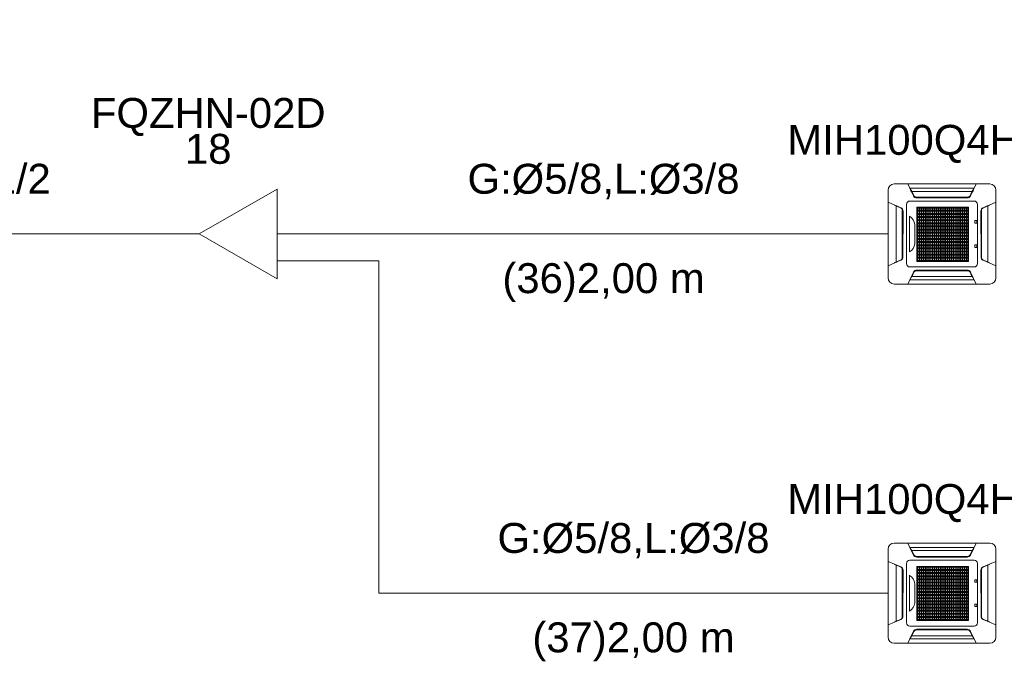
# Model space of a CAD drawing. Header units: millimetres. Extents: x -11664 to 30758, y -32204 to 1096.
# Tile 10 of 15: x 21800 to 25088, y -22604 to -20464. Entities that reach past the tile are written whole.
import ezdxf

# ---------------------------------------------------------------- set-up
doc = ezdxf.new("R2010")
doc.units = ezdxf.units.MM
for name, color, linetype, lineweight in [('CONDENSADORA_PAVIMENTO_SUPERIOR_dwg', 8, 'Continuous', 18), ('EQUIPMENT', 7, 'Continuous', 18), ('PIPE_VRF', 7, 'Continuous', 18)]:
    doc.layers.add(name, color=color, linetype=linetype, lineweight=lineweight)
doc.styles.add('Arial', font='arial.ttf', dxfattribs={"height": 100})

# ---------------------------------------------------------------- blocks, each defined once
blk = doc.blocks.new('CONDENSADORA_PAVIMENTO_SUPERIOR_dwg__U38-1129975-15 - FLUXOGRAMA PAVIMENTO SUPERIOR')
at = {"layer": 'EQUIPMENT'}
for p, q in [((22300, -21180), (22400, -21180)), ((22659.8, -21180), (22800, -21180)), ((22659.6, -21270), (22800, -21270))]:
    blk.add_line(p, q, dxfattribs=at)
at = {"layer": 'EQUIPMENT', "flags": 128}
blk.add_lwpolyline([(22659.8, -21030), (22659.8, -21330), (22400, -21180)], close=True, dxfattribs=at)
at = {"layer": 'EQUIPMENT', "char_height": 100, "attachment_point": 2, "line_spacing_factor": 0.941778, "style": 'Arial'}
for s, insert, width in [('FQZHN-02D', (22430, -20725.5), 934.12), ('18', (22430, -20845.5), 186.089)]:
    blk.add_mtext(s, dxfattribs=dict(at, insert=insert, width=width))
blk = doc.blocks.new('CONDENSADORA_PAVIMENTO_SUPERIOR_dwg-1129951-15 - FLUXOGRAMA PAVIMENTO SUPERIOR')
at = {"lineweight": 18}
for p, q in [((24700, -21326.6), (24700, -21033.4)), ((24720.6, -21012.8), (25039.4, -21012.8)), ((24980.9, -21037.7), (24779.2, -21037.7)), ((24984.8, -21032.9), (24984.2, -21032.9)), ((25060.1, -21033.4), (25060.1, -21326.6)), ((24772.8, -21069.8), (24987.4, -21069.8)), ((24968.6, -21057), (24791.6, -21057)), ((24793.8, -21057.8), (24966.3, -21057.8)), ((24964.2, -21059.6), (24795.8, -21059.6)), ((24726.9, -21273.7), (24726.9, -21086.3)), ((24747.7, -21262.2), (24747.7, -21097.8)), ((24748.1, -21261.4), (24748.1, -21098.6)), ((24750, -21103.7), (24749.7, -21256.5)), ((24761.5, -21278.8), (24761.5, -21081.2)), ((24847.6, -21090.5), (24847.6, -21271.5)), ((24912.3, -21090.6), (24912.3, -21271.6)), ((24998.7, -21081.2), (24998.7, -21278.8)), ((25010.1, -21103.7), (25010.5, -21256.5)), ((25012.1, -21261.4), (25012.1, -21098.6)), ((25012.5, -21262.2), (25012.5, -21097.8)), ((25033.3, -21273.7), (25033.3, -21086.3)), ((24772, -21239.9), (24772, -21120.4)), ((24796.5, -21112.3), (24968.8, -21112.3)), ((24796.5, -21113.5), (24968.8, -21113.5)), ((24989.9, -21142.1), (24989.9, -21136.5)), ((24991.3, -21135.2), (24995.6, -21135.2)), ((24997, -21136.5), (24997, -21142.1)), ((24789, -21148.3), (24789, -21212.7)), ((24995.6, -21143.4), (24991.3, -21143.4)), ((24796.5, -21175.2), (24968.8, -21175.2)), ((24796.5, -21176.4), (24968.8, -21176.4)), ((25060, -21180), (25060.2, -21180)), ((24796.5, -21227.3), (24968.8, -21227.3)), ((24796.5, -21228.7), (24968.8, -21228.7)), ((24989.9, -21223.3), (24989.9, -21217.8)), ((24991.2, -21216.4), (24995.5, -21216.4)), ((24995.5, -21224.7), (24991.2, -21224.7)), ((24996.9, -21217.8), (24996.9, -21223.3)), ((24987.4, -21290.2), (24772.9, -21290.2)), ((24968.6, -21303), (24791.6, -21303)), ((24793.8, -21302.2), (24966.3, -21302.2)), ((24796.1, -21300.4), (24964.4, -21300.4)), ((24773.2, -21332.8), (24776.1, -21327)), ((24980.9, -21322.3), (24779.2, -21322.3)), ((24984.9, -21327.1), (24984.2, -21327.1)), ((25039.4, -21347.2), (24720.6, -21347.2)), ((24720.6, -22212.8), (25039.4, -22212.8)), ((24700, -22526.6), (24700, -22233.4)), ((24980.9, -22237.7), (24779.2, -22237.7)), ((24968.6, -22257), (24791.6, -22257)), ((24793.8, -22257.8), (24966.3, -22257.8)), ((24984.8, -22232.9), (24984.2, -22232.9)), ((25060.1, -22233.4), (25060.1, -22526.6)), ((24726.9, -22473.7), (24726.9, -22286.3)), ((24761.5, -22478.8), (24761.5, -22281.2)), ((24772.8, -22269.8), (24987.4, -22269.8)), ((24964.2, -22259.6), (24795.8, -22259.6)), ((24847.6, -22290.5), (24847.6, -22471.5)), ((24912.3, -22290.6), (24912.3, -22471.6)), ((24998.7, -22281.2), (24998.7, -22478.8)), ((25033.3, -22473.7), (25033.3, -22286.3)), ((24747.7, -22462.2), (24747.7, -22297.8)), ((24748.1, -22461.4), (24748.1, -22298.6)), ((24750, -22303.7), (24749.7, -22456.5)), ((24772, -22439.9), (24772, -22320.4)), ((24796.5, -22312.3), (24968.8, -22312.3)), ((24796.5, -22313.5), (24968.8, -22313.5)), ((25010.1, -22303.7), (25010.5, -22456.5)), ((25012.1, -22461.4), (25012.1, -22298.6)), ((25012.5, -22462.2), (25012.5, -22297.8)), ((24789, -22348.3), (24789, -22412.7)), ((24989.9, -22342.1), (24989.9, -22336.5)), ((24991.3, -22335.2), (24995.6, -22335.2)), ((24995.6, -22343.4), (24991.3, -22343.4)), ((24997, -22336.5), (24997, -22342.1)), ((24796.5, -22375.2), (24968.8, -22375.2)), ((24796.5, -22376.4), (24968.8, -22376.4)), ((25060, -22380), (25060.2, -22380)), ((24989.9, -22423.3), (24989.9, -22417.8)), ((24991.2, -22416.4), (24995.5, -22416.4)), ((24996.9, -22417.8), (24996.9, -22423.3)), ((24796.5, -22427.3), (24968.8, -22427.3)), ((24796.5, -22428.7), (24968.8, -22428.7)), ((24995.5, -22424.7), (24991.2, -22424.7)), ((24987.4, -22490.2), (24772.9, -22490.2)), ((24968.6, -22503), (24791.6, -22503)), ((24793.8, -22502.2), (24966.3, -22502.2)), ((24796.1, -22500.4), (24964.4, -22500.4)), ((25039.4, -22547.2), (24720.6, -22547.2)), ((24773.2, -22532.8), (24776.1, -22527)), ((24980.9, -22522.3), (24779.2, -22522.3)), ((24984.9, -22527.1), (24984.2, -22527.1))]:
    blk.add_line(p, q, dxfattribs=at)
at = {"lineweight": 18, "flags": 128}
for points in [[(24784.7, -21052.4), (24765.7, -21012.7), (24994.5, -21012.7), (24975.3, -21052.6)], [(24984.1, -21033), (24987, -21027.2), (24773.2, -21027.2), (24776.1, -21033)], [(24786.4, -21052), (24785.6, -21052.3), (24784.8, -21052.6), (24781.6, -21046.1), (24778.4, -21039.6), (24775.1, -21033.1), (24776.7, -21033), (24776.8, -21033), (24776.8, -21033.1), (24776.9, -21033.1), (24777, -21033.2), (24779.1, -21037.5), (24781.3, -21041.8), (24783.7, -21046.6), (24786.1, -21051.5), (24786.3, -21051.8), (24786.4, -21052), (24786.9, -21053), (24787.6, -21053.9), (24788.3, -21054.7), (24789.2, -21055.5), (24790.3, -21056.3), (24791.4, -21056.9), (24792.7, -21057.4), (24794, -21057.8), (24795.3, -21058), (24796.7, -21058.1), (24963.5, -21058.1), (24964.8, -21058.1), (24966, -21057.8), (24967.3, -21057.5), (24968.5, -21057), (24969.6, -21056.4), (24970.7, -21055.7), (24971.6, -21054.9), (24972.4, -21054), (24973.2, -21053.1), (24973.8, -21052), (24974.6, -21052.3), (24975.3, -21052.6), (24978.6, -21046.1), (24981.8, -21039.6), (24985, -21033.1), (24984.6, -21033.1), (24984.3, -21033), (24983.9, -21033), (24983.5, -21033), (24983.4, -21033), (24983.3, -21033.1), (24983.3, -21033.1), (24983.2, -21033.2), (24981, -21037.5), (24978.9, -21041.8), (24976.5, -21046.6), (24974, -21051.5), (24973.9, -21051.8), (24973.8, -21052)], [(24742.3, -21267.8), (24700, -21286.2), (24700, -21073.7), (24742.6, -21092.3)], [(25017.9, -21267.8), (25060.2, -21286.2), (25060.2, -21073.7), (25017.6, -21092.3)], [(25060, -21285.2), (25060, -21180), (25060, -21074.8)], [(24742.3, -21092.9), (24742.5, -21092.6), (24742.6, -21092.3), (24735.7, -21089.3), (24728.8, -21086.3), (24721.9, -21083.4), (24721.8, -21084), (24722, -21084), (24722.1, -21084.1), (24722.2, -21084.2), (24722.4, -21084.3), (24729, -21087.2), (24735.7, -21090.1), (24742.3, -21092.9), (24743.7, -21093.6), (24744.9, -21094.4), (24745.9, -21095.4), (24746.9, -21096.5), (24747.6, -21097.6), (24748.2, -21098.9), (24748.4, -21099.5), (24748.6, -21100.1), (24748.8, -21100.7), (24748.8, -21101.3), (24748.9, -21101.9), (24748.9, -21102.5), (24748.9, -21257.5), (24748.9, -21258.1), (24748.9, -21258.7), (24748.8, -21259.3), (24748.6, -21259.9), (24748.5, -21260.5), (24748.2, -21261.1), (24747.6, -21262.3), (24746.9, -21263.5), (24745.9, -21264.6), (24745.1, -21265.3), (24744.3, -21266), (24743.3, -21266.6), (24742.3, -21267.1), (24735.7, -21269.9), (24729, -21272.8), (24722.4, -21275.7), (24722.2, -21275.8), (24722.1, -21275.9), (24722, -21276), (24721.8, -21276), (24721.9, -21276.6), (24728.8, -21273.7)], [(25017.8, -21092.9), (25017.7, -21092.6), (25017.6, -21092.3), (25024.5, -21089.3), (25031.4, -21086.3), (25038.3, -21083.4), (25038.3, -21083.5), (25038.3, -21083.7), (25038.3, -21083.8), (25038.3, -21084), (25038.2, -21084), (25038.1, -21084.1), (25038, -21084.2), (25037.8, -21084.3), (25031.2, -21087.2), (25024.5, -21090.1), (25017.8, -21092.9), (25016.5, -21093.6), (25015.3, -21094.4), (25014.3, -21095.4), (25013.3, -21096.5), (25012.5, -21097.6), (25011.9, -21098.9), (25011.7, -21099.5), (25011.6, -21100.1), (25011.4, -21100.7), (25011.3, -21101.3), (25011.3, -21101.9), (25011.3, -21102.5), (25011.3, -21257.5), (25011.3, -21258.1), (25011.3, -21258.7), (25011.4, -21259.3), (25011.6, -21259.9), (25011.7, -21260.5), (25011.9, -21261.1), (25012.5, -21262.3), (25013.3, -21263.5), (25014.2, -21264.6), (25015, -21265.3), (25015.9, -21266), (25016.8, -21266.6), (25017.8, -21267.1), (25024.5, -21269.9), (25031.2, -21272.8), (25037.8, -21275.7), (25038, -21275.8), (25038.1, -21275.9), (25038.2, -21276), (25038.3, -21276), (25038.3, -21276.2), (25038.3, -21276.3), (25038.3, -21276.5), (25038.3, -21276.6), (25031.4, -21273.7)], [(24775.5, -21326.9), (24775.9, -21327), (24776.3, -21327), (24776.7, -21327), (24776.8, -21327), (24776.8, -21326.9), (24776.9, -21326.9), (24777, -21326.8), (24779.1, -21322.5), (24781.3, -21318.2), (24783.7, -21313.4), (24786.1, -21308.5), (24786.3, -21308.2), (24786.4, -21308), (24786.9, -21307), (24787.6, -21306.1), (24788.3, -21305.3), (24789.2, -21304.5), (24790.3, -21303.7), (24791.4, -21303.1), (24792.7, -21302.6), (24794, -21302.2), (24795.3, -21302), (24796.7, -21301.9), (24963.5, -21301.9), (24964.8, -21301.9), (24966, -21302.2), (24967.3, -21302.5), (24968.5, -21303), (24969.6, -21303.6), (24970.7, -21304.3), (24971.6, -21305.1), (24972.4, -21306), (24973.2, -21306.9), (24973.8, -21308), (24974.6, -21307.7), (24975.3, -21307.4)], [(24975.6, -21307.6), (24994.5, -21347.3), (24765.7, -21347.3), (24784.9, -21307.4), (24786.4, -21308)], [(24775.3, -21328.5), (24774.6, -21329.9), (24773.9, -21331.4), (24773.2, -21332.8), (24987, -21332.8), (24984.1, -21327), (24984.8, -21328.5)], [(24984.8, -21326.9), (24983.5, -21327), (24983.4, -21327), (24983.3, -21326.9), (24983.3, -21326.9), (24983.2, -21326.8), (24981, -21322.5), (24978.9, -21318.2), (24976.5, -21313.4), (24974, -21308.5), (24973.9, -21308.2), (24973.8, -21308)], [(24784.7, -22252.4), (24765.7, -22212.7), (24994.5, -22212.7), (24975.3, -22252.6)], [(24984.1, -22233), (24987, -22227.2), (24773.2, -22227.2), (24776.1, -22233)], [(24786.4, -22252), (24785.6, -22252.3), (24784.8, -22252.6), (24781.6, -22246.1), (24778.4, -22239.6), (24775.1, -22233.1), (24776.7, -22233), (24776.8, -22233), (24776.8, -22233.1), (24776.9, -22233.1), (24777, -22233.2), (24779.1, -22237.5), (24781.3, -22241.8), (24783.7, -22246.6), (24786.1, -22251.5), (24786.3, -22251.8), (24786.4, -22252), (24786.9, -22253), (24787.6, -22253.9), (24788.3, -22254.7), (24789.2, -22255.5), (24790.3, -22256.3), (24791.4, -22256.9), (24792.7, -22257.4), (24794, -22257.8), (24795.3, -22258), (24796.7, -22258.1), (24963.5, -22258.1), (24964.8, -22258.1), (24966, -22257.8), (24967.3, -22257.5), (24968.5, -22257), (24969.6, -22256.4), (24970.7, -22255.7), (24971.6, -22254.9), (24972.4, -22254), (24973.2, -22253.1), (24973.8, -22252), (24974.6, -22252.3), (24975.3, -22252.6), (24978.6, -22246.1), (24981.8, -22239.6), (24985, -22233.1), (24984.6, -22233.1), (24984.3, -22233), (24983.9, -22233), (24983.5, -22233), (24983.4, -22233), (24983.3, -22233.1), (24983.3, -22233.1), (24983.2, -22233.2), (24981, -22237.5), (24978.9, -22241.8), (24976.5, -22246.6), (24974, -22251.5), (24973.9, -22251.8), (24973.8, -22252)], [(24742.3, -22467.8), (24700, -22486.2), (24700, -22273.7), (24742.6, -22292.3)], [(24742.3, -22292.9), (24742.5, -22292.6), (24742.6, -22292.3), (24735.7, -22289.3), (24728.8, -22286.3), (24721.9, -22283.4), (24721.8, -22284), (24722, -22284), (24722.1, -22284.1), (24722.2, -22284.2), (24722.4, -22284.3), (24729, -22287.2), (24735.7, -22290.1), (24742.3, -22292.9), (24743.7, -22293.6), (24744.9, -22294.4), (24745.9, -22295.4), (24746.9, -22296.5), (24747.6, -22297.6), (24748.2, -22298.9), (24748.4, -22299.5), (24748.6, -22300.1), (24748.8, -22300.7), (24748.8, -22301.3), (24748.9, -22301.9), (24748.9, -22302.5), (24748.9, -22457.5), (24748.9, -22458.1), (24748.9, -22458.7), (24748.8, -22459.3), (24748.6, -22459.9), (24748.5, -22460.5), (24748.2, -22461.1), (24747.6, -22462.3), (24746.9, -22463.5), (24745.9, -22464.6), (24745.1, -22465.3), (24744.3, -22466), (24743.3, -22466.6), (24742.3, -22467.1), (24735.7, -22469.9), (24729, -22472.8), (24722.4, -22475.7), (24722.2, -22475.8), (24722.1, -22475.9), (24722, -22476), (24721.8, -22476), (24721.9, -22476.6), (24728.8, -22473.7)], [(25017.8, -22292.9), (25017.7, -22292.6), (25017.6, -22292.3), (25024.5, -22289.3), (25031.4, -22286.3), (25038.3, -22283.4), (25038.3, -22283.5), (25038.3, -22283.7), (25038.3, -22283.8), (25038.3, -22284), (25038.2, -22284), (25038.1, -22284.1), (25038, -22284.2), (25037.8, -22284.3), (25031.2, -22287.2), (25024.5, -22290.1), (25017.8, -22292.9), (25016.5, -22293.6), (25015.3, -22294.4), (25014.3, -22295.4), (25013.3, -22296.5), (25012.5, -22297.6), (25011.9, -22298.9), (25011.7, -22299.5), (25011.6, -22300.1), (25011.4, -22300.7), (25011.3, -22301.3), (25011.3, -22301.9), (25011.3, -22302.5), (25011.3, -22457.5), (25011.3, -22458.1), (25011.3, -22458.7), (25011.4, -22459.3), (25011.6, -22459.9), (25011.7, -22460.5), (25011.9, -22461.1), (25012.5, -22462.3), (25013.3, -22463.5), (25014.2, -22464.6), (25015, -22465.3), (25015.9, -22466), (25016.8, -22466.6), (25017.8, -22467.1), (25024.5, -22469.9), (25031.2, -22472.8), (25037.8, -22475.7), (25038, -22475.8), (25038.1, -22475.9), (25038.2, -22476), (25038.3, -22476), (25038.3, -22476.2), (25038.3, -22476.3), (25038.3, -22476.5), (25038.3, -22476.6), (25031.4, -22473.7)], [(25017.9, -22467.8), (25060.2, -22486.2), (25060.2, -22273.7), (25017.6, -22292.3)], [(25060, -22485.2), (25060, -22380), (25060, -22274.8)], [(24975.6, -22507.6), (24994.5, -22547.3), (24765.7, -22547.3), (24784.9, -22507.4), (24786.4, -22508)], [(24775.5, -22526.9), (24775.9, -22527), (24776.3, -22527), (24776.7, -22527), (24776.8, -22527), (24776.8, -22526.9), (24776.9, -22526.9), (24777, -22526.8), (24779.1, -22522.5), (24781.3, -22518.2), (24783.7, -22513.4), (24786.1, -22508.5), (24786.3, -22508.2), (24786.4, -22508), (24786.9, -22507), (24787.6, -22506.1), (24788.3, -22505.3), (24789.2, -22504.5), (24790.3, -22503.7), (24791.4, -22503.1), (24792.7, -22502.6), (24794, -22502.2), (24795.3, -22502), (24796.7, -22501.9), (24963.5, -22501.9), (24964.8, -22501.9), (24966, -22502.2), (24967.3, -22502.5), (24968.5, -22503), (24969.6, -22503.6), (24970.7, -22504.3), (24971.6, -22505.1), (24972.4, -22506), (24973.2, -22506.9), (24973.8, -22508), (24974.6, -22507.7), (24975.3, -22507.4)], [(24984.8, -22526.9), (24983.5, -22527), (24983.4, -22527), (24983.3, -22526.9), (24983.3, -22526.9), (24983.2, -22526.8), (24981, -22522.5), (24978.9, -22518.2), (24976.5, -22513.4), (24974, -22508.5), (24973.9, -22508.2), (24973.8, -22508)], [(24775.3, -22528.5), (24774.6, -22529.9), (24773.9, -22531.4), (24773.2, -22532.8), (24987, -22532.8), (24984.1, -22527), (24984.8, -22528.5)]]:
    blk.add_lwpolyline(points, dxfattribs=at)
for points in [[(24796.5, -21090.4), (24968.8, -21090.4), (24968.8, -21093.5), (24796.5, -21093.5)], [(24796.5, -21090.4), (24968.8, -21090.4), (24968.8, -21093.5), (24796.5, -21093.5)], [(24796.5, -21090.4), (24968.8, -21090.4), (24968.8, -21093.5), (24796.5, -21093.5)], [(24796.5, -21090.4), (24968.8, -21090.4), (24968.8, -21093.5), (24796.5, -21093.5)], [(24796.5, -21090.4), (24968.8, -21090.4), (24968.8, -21093.5), (24796.5, -21093.5)], [(24796.5, -21090.4), (24968.8, -21090.4), (24968.8, -21093.5), (24796.5, -21093.5)], [(24796.5, -21100.9), (24968.8, -21100.9), (24968.8, -21104), (24796.5, -21104)], [(24796.6, -21090.5), (24798.1, -21090.5), (24798.1, -21271.5), (24796.6, -21271.5)], [(24803.8, -21090.5), (24805.3, -21090.5), (24805.3, -21271.5), (24803.8, -21271.5)], [(24810.9, -21090.5), (24812.5, -21090.5), (24812.5, -21271.5), (24810.9, -21271.5)], [(24818.1, -21090.5), (24819.7, -21090.5), (24819.7, -21271.5), (24818.1, -21271.5)], [(24825.3, -21090.5), (24826.9, -21090.5), (24826.9, -21271.5), (24825.3, -21271.5)], [(24832.5, -21090.5), (24834, -21090.5), (24834, -21271.5), (24832.5, -21271.5)], [(24839.7, -21090.5), (24841.2, -21090.5), (24841.2, -21271.5), (24839.7, -21271.5)], [(24846.9, -21090.5), (24848.4, -21090.5), (24848.4, -21271.5), (24846.9, -21271.5)], [(24854, -21090.5), (24855.6, -21090.5), (24855.6, -21271.5), (24854, -21271.5)], [(24861.2, -21090.5), (24862.8, -21090.5), (24862.8, -21271.5), (24861.2, -21271.5)], [(24868.4, -21090.5), (24870, -21090.5), (24870, -21271.5), (24868.4, -21271.5)], [(24875.6, -21090.6), (24877.1, -21090.6), (24877.1, -21271.5), (24875.6, -21271.5)], [(24882.8, -21090.6), (24884.3, -21090.6), (24884.3, -21271.5), (24882.8, -21271.5)], [(24889.9, -21090.6), (24891.5, -21090.6), (24891.5, -21271.5), (24889.9, -21271.5)], [(24897.1, -21090.6), (24898.7, -21090.6), (24898.7, -21271.5), (24897.1, -21271.5)], [(24904.3, -21090.6), (24905.9, -21090.6), (24905.9, -21271.6), (24904.3, -21271.6)], [(24911.5, -21090.6), (24913, -21090.6), (24913, -21271.6), (24911.5, -21271.6)], [(24918.7, -21090.6), (24920.2, -21090.6), (24920.2, -21271.6), (24918.7, -21271.6)], [(24925.9, -21090.6), (24927.4, -21090.6), (24927.4, -21271.6), (24925.9, -21271.6)], [(24933, -21090.6), (24934.6, -21090.6), (24934.6, -21271.6), (24933, -21271.6)], [(24940.2, -21090.6), (24941.8, -21090.6), (24941.8, -21271.6), (24940.2, -21271.6)], [(24947.4, -21090.6), (24949, -21090.6), (24949, -21271.6), (24947.4, -21271.6)], [(24954.6, -21090.6), (24956.1, -21090.6), (24956.1, -21271.6), (24954.6, -21271.6)], [(24961.8, -21090.6), (24963.3, -21090.6), (24963.3, -21271.6), (24961.8, -21271.6)], [(24967.2, -21090.6), (24968.8, -21090.6), (24968.8, -21271.6), (24967.2, -21271.6)], [(24796.5, -21111.3), (24968.8, -21111.3), (24968.8, -21114.5), (24796.5, -21114.5)], [(24796.5, -21121.8), (24968.8, -21121.8), (24968.8, -21124.9), (24796.5, -21124.9)], [(24796.5, -21132.3), (24968.8, -21132.3), (24968.8, -21135.4), (24796.5, -21135.4)], [(24796.5, -21142.8), (24968.8, -21142.8), (24968.8, -21145.9), (24796.5, -21145.9)], [(24796.5, -21153.2), (24968.8, -21153.2), (24968.8, -21156.3), (24796.5, -21156.3)], [(24796.5, -21163.7), (24968.8, -21163.7), (24968.8, -21166.8), (24796.5, -21166.8)], [(24796.5, -21174.2), (24968.8, -21174.2), (24968.8, -21177.3), (24796.5, -21177.3)], [(24796.5, -21184.6), (24968.8, -21184.6), (24968.8, -21187.7), (24796.5, -21187.7)], [(24796.5, -21195.1), (24968.8, -21195.1), (24968.8, -21198.2), (24796.5, -21198.2)], [(24796.5, -21205.6), (24968.8, -21205.6), (24968.8, -21208.7), (24796.5, -21208.7)], [(24796.5, -21216), (24968.8, -21216), (24968.8, -21219.1), (24796.5, -21219.1)], [(24796.5, -21226.5), (24968.8, -21226.5), (24968.8, -21229.6), (24796.5, -21229.6)], [(24796.5, -21237), (24968.8, -21237), (24968.8, -21240.1), (24796.5, -21240.1)], [(24796.5, -21247.4), (24968.8, -21247.4), (24968.8, -21250.6), (24796.5, -21250.6)], [(24796.5, -21257.9), (24968.8, -21257.9), (24968.8, -21261), (24796.5, -21261)], [(24796.5, -21268.4), (24968.8, -21268.4), (24968.8, -21271.5), (24796.5, -21271.5)], [(24796.5, -22290.4), (24968.8, -22290.4), (24968.8, -22293.5), (24796.5, -22293.5)], [(24796.5, -22290.4), (24968.8, -22290.4), (24968.8, -22293.5), (24796.5, -22293.5)], [(24796.5, -22290.4), (24968.8, -22290.4), (24968.8, -22293.5), (24796.5, -22293.5)], [(24796.5, -22290.4), (24968.8, -22290.4), (24968.8, -22293.5), (24796.5, -22293.5)], [(24796.5, -22290.4), (24968.8, -22290.4), (24968.8, -22293.5), (24796.5, -22293.5)], [(24796.5, -22290.4), (24968.8, -22290.4), (24968.8, -22293.5), (24796.5, -22293.5)], [(24796.6, -22290.5), (24798.1, -22290.5), (24798.1, -22471.5), (24796.6, -22471.5)], [(24803.8, -22290.5), (24805.3, -22290.5), (24805.3, -22471.5), (24803.8, -22471.5)], [(24810.9, -22290.5), (24812.5, -22290.5), (24812.5, -22471.5), (24810.9, -22471.5)], [(24818.1, -22290.5), (24819.7, -22290.5), (24819.7, -22471.5), (24818.1, -22471.5)], [(24825.3, -22290.5), (24826.9, -22290.5), (24826.9, -22471.5), (24825.3, -22471.5)], [(24832.5, -22290.5), (24834, -22290.5), (24834, -22471.5), (24832.5, -22471.5)], [(24839.7, -22290.5), (24841.2, -22290.5), (24841.2, -22471.5), (24839.7, -22471.5)], [(24846.9, -22290.5), (24848.4, -22290.5), (24848.4, -22471.5), (24846.9, -22471.5)], [(24854, -22290.5), (24855.6, -22290.5), (24855.6, -22471.5), (24854, -22471.5)], [(24861.2, -22290.5), (24862.8, -22290.5), (24862.8, -22471.5), (24861.2, -22471.5)], [(24868.4, -22290.5), (24870, -22290.5), (24870, -22471.5), (24868.4, -22471.5)], [(24875.6, -22290.6), (24877.1, -22290.6), (24877.1, -22471.5), (24875.6, -22471.5)], [(24882.8, -22290.6), (24884.3, -22290.6), (24884.3, -22471.5), (24882.8, -22471.5)], [(24889.9, -22290.6), (24891.5, -22290.6), (24891.5, -22471.5), (24889.9, -22471.5)], [(24897.1, -22290.6), (24898.7, -22290.6), (24898.7, -22471.5), (24897.1, -22471.5)], [(24904.3, -22290.6), (24905.9, -22290.6), (24905.9, -22471.6), (24904.3, -22471.6)], [(24911.5, -22290.6), (24913, -22290.6), (24913, -22471.6), (24911.5, -22471.6)], [(24918.7, -22290.6), (24920.2, -22290.6), (24920.2, -22471.6), (24918.7, -22471.6)], [(24925.9, -22290.6), (24927.4, -22290.6), (24927.4, -22471.6), (24925.9, -22471.6)], [(24933, -22290.6), (24934.6, -22290.6), (24934.6, -22471.6), (24933, -22471.6)], [(24940.2, -22290.6), (24941.8, -22290.6), (24941.8, -22471.6), (24940.2, -22471.6)], [(24947.4, -22290.6), (24949, -22290.6), (24949, -22471.6), (24947.4, -22471.6)], [(24954.6, -22290.6), (24956.1, -22290.6), (24956.1, -22471.6), (24954.6, -22471.6)], [(24961.8, -22290.6), (24963.3, -22290.6), (24963.3, -22471.6), (24961.8, -22471.6)], [(24967.2, -22290.6), (24968.8, -22290.6), (24968.8, -22471.6), (24967.2, -22471.6)], [(24796.5, -22300.9), (24968.8, -22300.9), (24968.8, -22304), (24796.5, -22304)], [(24796.5, -22311.3), (24968.8, -22311.3), (24968.8, -22314.5), (24796.5, -22314.5)], [(24796.5, -22321.8), (24968.8, -22321.8), (24968.8, -22324.9), (24796.5, -22324.9)], [(24796.5, -22332.3), (24968.8, -22332.3), (24968.8, -22335.4), (24796.5, -22335.4)], [(24796.5, -22342.8), (24968.8, -22342.8), (24968.8, -22345.9), (24796.5, -22345.9)], [(24796.5, -22353.2), (24968.8, -22353.2), (24968.8, -22356.3), (24796.5, -22356.3)], [(24796.5, -22363.7), (24968.8, -22363.7), (24968.8, -22366.8), (24796.5, -22366.8)], [(24796.5, -22374.2), (24968.8, -22374.2), (24968.8, -22377.3), (24796.5, -22377.3)], [(24796.5, -22384.6), (24968.8, -22384.6), (24968.8, -22387.7), (24796.5, -22387.7)], [(24796.5, -22395.1), (24968.8, -22395.1), (24968.8, -22398.2), (24796.5, -22398.2)], [(24796.5, -22405.6), (24968.8, -22405.6), (24968.8, -22408.7), (24796.5, -22408.7)], [(24796.5, -22416), (24968.8, -22416), (24968.8, -22419.1), (24796.5, -22419.1)], [(24796.5, -22426.5), (24968.8, -22426.5), (24968.8, -22429.6), (24796.5, -22429.6)], [(24796.5, -22437), (24968.8, -22437), (24968.8, -22440.1), (24796.5, -22440.1)], [(24796.5, -22447.4), (24968.8, -22447.4), (24968.8, -22450.6), (24796.5, -22450.6)], [(24796.5, -22457.9), (24968.8, -22457.9), (24968.8, -22461), (24796.5, -22461)], [(24796.5, -22468.4), (24968.8, -22468.4), (24968.8, -22471.5), (24796.5, -22471.5)]]:
    blk.add_lwpolyline(points, close=True, dxfattribs=at)
at = {"lineweight": 18}
for centre, radius, start, end in [((24720.6, -21033.4), 20.6, 90, 180), ((25039.4, -21033.4), 20.6, 0, 90), ((24772.8, -21081.2), 11.3, 90, 180.0081), ((24795.8, -21047.1), 12.4, 205.4415, 269.9695), ((24964.2, -21047.2), 12.4, 269.9695, 334.3394), ((24987.4, -21081.2), 11.3, 0.0081, 90), ((24737.7, -21103.6), 12.4, 359.8823, 66.4837), ((25022.5, -21103.6), 12.4, 113.5163, 180.1177), ((24748.9, -21153.6), 40.4, 7.4163, 55.1536), ((24991.3, -21136.5), 1.38, 90, 180), ((24995.6, -21136.5), 1.38, 0, 90), ((24991.3, -21142.1), 1.38, 180, 270), ((24995.6, -21142.1), 1.38, 270, 360), ((24753.1, -21209.2), 36.1, 301.6357, 354.4493), ((24991.2, -21217.8), 1.38, 90, 180), ((24991.2, -21223.3), 1.38, 180, 270), ((24995.5, -21217.8), 1.38, 0, 90), ((24995.5, -21223.3), 1.38, 270, 0), ((24737.4, -21256.4), 12.4, 293.5433, 359.8823), ((25022.8, -21256.4), 12.4, 180.1177, 246.4567), ((24772.9, -21278.8), 11.3, 180.0081, 270), ((24796.1, -21312.8), 12.4, 89.9695, 154.3394), ((24964.4, -21312.9), 12.4, 25.4415, 89.9695), ((24987.4, -21278.8), 11.3, 270, 0.0081), ((24720.6, -21326.6), 20.6, 180, 270), ((25039.4, -21326.6), 20.6, 270, 0), ((24720.6, -22233.4), 20.6, 90, 180), ((25039.4, -22233.4), 20.6, 0, 90), ((24795.8, -22247.1), 12.4, 205.4415, 269.9695), ((24964.2, -22247.2), 12.4, 269.9695, 334.3394), ((24772.8, -22281.2), 11.3, 90, 180.0081), ((24987.4, -22281.2), 11.3, 0.0081, 90), ((24737.7, -22303.6), 12.4, 359.8823, 66.4837), ((24748.9, -22353.6), 40.4, 7.4163, 55.1536), ((25022.5, -22303.6), 12.4, 113.5163, 180.1177), ((24991.3, -22336.5), 1.38, 90, 180), ((24991.3, -22342.1), 1.38, 180, 270), ((24995.6, -22336.5), 1.38, 0, 90), ((24995.6, -22342.1), 1.38, 270, 360), ((24753.1, -22409.2), 36.1, 301.6357, 354.4493), ((24991.2, -22417.8), 1.38, 90, 180), ((24995.5, -22417.8), 1.38, 0, 90), ((24991.2, -22423.3), 1.38, 180, 270), ((24995.5, -22423.3), 1.38, 270, 0), ((24737.4, -22456.4), 12.4, 293.5433, 359.8823), ((24772.9, -22478.8), 11.3, 180.0081, 270), ((24987.4, -22478.8), 11.3, 270, 0.0081), ((25022.8, -22456.4), 12.4, 180.1177, 246.4567), ((24796.1, -22512.8), 12.4, 89.9695, 154.3394), ((24964.4, -22512.9), 12.4, 25.4415, 89.9695), ((24720.6, -22526.6), 20.6, 180, 270), ((25039.4, -22526.6), 20.6, 270, 0)]:
    blk.add_arc(centre, radius, start, end, dxfattribs=at)
at = {"layer": 'PIPE_VRF'}
blk.add_line((22800, -21180), (24700, -21180), dxfattribs=at)
at = {"layer": 'PIPE_VRF', "flags": 128}
for points in [[(20400, -18870), (20600, -18870), (20600, -21180), (22300, -21180)], [(22800, -21270), (23000, -21270), (23000, -22380), (24700, -22380)]]:
    blk.add_lwpolyline(points, dxfattribs=at)
blk.add_blockref('CONDENSADORA_PAVIMENTO_SUPERIOR_dwg__U38-1129975-15 - FLUXOGRAMA PAVIMENTO SUPERIOR', (0, 0))
at = {"lineweight": 18, "char_height": 100, "width": 1232.842, "attachment_point": 2, "line_spacing_factor": 0.941778, "style": 'Arial'}
for insert in [(24880, -20815.5), (24880, -22015.5)]:
    blk.add_mtext('MIH100Q4HN18', dxfattribs=dict(at, insert=insert))
at = {"layer": 'PIPE_VRF', "char_height": 100, "attachment_point": 2, "line_spacing_factor": 0.941778, "style": 'Arial'}
for s, insert, width in [('G:Ø7/8,L:Ø1/2', (21450, -20945.5), 1087.154), ('G:Ø5/8,L:Ø3/8', (23750, -20945.5), 1087.154), ('(36)2,00 m', (23750, -21277.6), 806.795), ('G:Ø5/8,L:Ø3/8', (23850, -22145.5), 1087.154), ('(37)2,00 m', (23850, -22477.6), 806.795)]:
    blk.add_mtext(s, dxfattribs=dict(at, insert=insert, width=width))

msp = doc.modelspace()

# ---------------------------------------------------------------- block references
at = {"layer": 'CONDENSADORA_PAVIMENTO_SUPERIOR_dwg', "color": 7}
msp.add_blockref('CONDENSADORA_PAVIMENTO_SUPERIOR_dwg-1129951-15 - FLUXOGRAMA PAVIMENTO SUPERIOR', (0, 0), dxfattribs=at)

doc.saveas('drawing.dxf')
